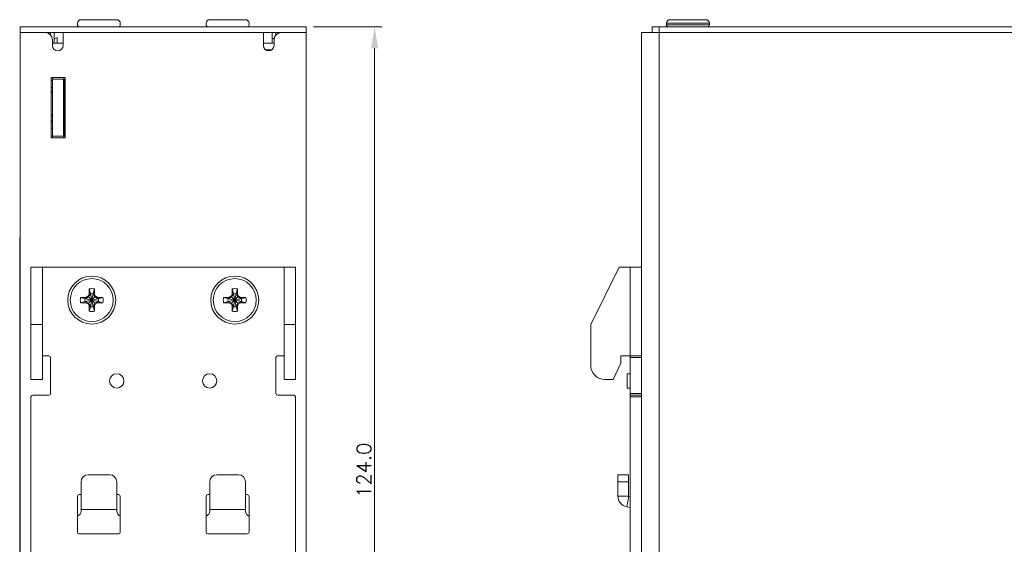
# Model space of a CAD drawing. Header units: millimetres. Extents: x 0 to 275, y -20 to 125.
# Tile 3 of 16: x 0 to 138, y 52 to 125. Entities that reach past the tile are written whole.
import ezdxf

# ---------------------------------------------------------------- set-up
doc = ezdxf.new("R2010")
doc.units = ezdxf.units.MM
doc.header["$MEASUREMENT"] = 0
doc.layers.get('0').update_dxf_attribs({"lineweight": 15})
doc.layers.get('Defpoints').update_dxf_attribs({"lineweight": 9})
doc.layers.add('DIM', color=2, linetype='Continuous', lineweight=5)
doc.styles.add('ROMANS', font='romans')
doc.dimstyles.new('yutana', dxfattribs={"dimtxt": 2, "dimasz": 3, "dimexe": 1, "dimexo": 1, "dimgap": 0.5, "dimtad": 1, "dimtoh": 1, "dimdec": 1, "dimzin": 0, "dimdsep": 46, "dimtxsty": 'ROMANS', "dimcen": 0.09, "dimclrd": 256, "dimclre": 256, "dimclrt": 256, "dimadec": 0, "dimazin": 0, "dimtp": 0.01, "dimtm": 0.01, "dimtfac": 1, "dimtdec": 1, "dimtmove": 0, "dimatfit": 3, "dimfxl": 1, "dimtolj": 1, "dimtzin": 0, "dimlwd": 0, "dimlwe": 0, "dimarcsym": 0})

# ---------------------------------------------------------------- blocks, each defined once
blk = doc.blocks.new('*D61')
at = {"layer": 'Defpoints', "color": 0}
for p in [(40, 124), (49.56, 124), (40, 0)]:
    blk.add_point(p, dxfattribs=at)
at = {"layer": 'DIM', "lineweight": 0}
for p, q in [((41, 124), (50.56, 124)), ((49.56, 3), (49.56, 121)), ((41, 0), (50.56, 0))]:
    blk.add_line(p, q, dxfattribs=at)
at = {"layer": 'DIM'}
for points in [[(49.06, 121), (50.06, 121), (49.56, 124)], [(49.06, 3), (50.06, 3), (49.56, 0)]]:
    blk.add_solid(points, dxfattribs=at)
at = {"layer": 'DIM', "insert": (48.06, 62), "char_height": 2, "attachment_point": 5, "rotation": 90, "style": 'ROMANS'}
blk.add_mtext('\\A1;124.0', dxfattribs=at)

msp = doc.modelspace()

# ---------------------------------------------------------------- linework, layer by layer
at = {"color": 7, "linetype": 'Continuous'}
for p, q in [((0, 0), (0, 124)), ((8, 124.3), (8, 124.5)), ((8.5, 125), (13.5, 125)), ((14, 124.3), (14, 124.5)), ((26, 124.3), (26, 124.5)), ((26.5, 125), (31.5, 125)), ((32, 124.3), (32, 124.5)), ((40, 0), (40, 124)), ((88.38, 123.2), (88.38, 124)), ((89.38, 0), (89.38, 124)), ((90.38, 124.3), (90.38, 124.5)), ((90.38, 124.3), (90.38, 124.5)), ((90.38, 124.5), (96.38, 124.5)), ((96.38, 124.3), (90.38, 124.3)), ((90.88, 125), (95.88, 125)), ((96.38, 124.3), (96.38, 124.5)), ((96.38, 124.3), (96.38, 124.5)), ((0, 123.2), (40, 123.2)), ((4.25, 122.85), (4.25, 123.2)), ((4.74, 123.2), (4.74, 121.7)), ((6, 123.2), (6, 121.4)), ((34, 123.2), (34, 121.4)), ((35.22, 122.27), (35.22, 123.2)), ((35.75, 122.85), (35.75, 123.2)), ((86.88, 123.2), (86.88, 72.5)), ((86.88, 123.2), (202.28, 123.2)), ((4.5, 122.2), (4.5, 121.4)), ((4.5, 121.7), (6, 121.7)), ((4.74, 122.27), (5.16, 122.51)), ((5.16, 121.7), (5.16, 122.51)), ((35.54, 122.45), (35.22, 122.27)), ((35.5, 122.2), (35.5, 121.4)), ((34.3, 120.81), (35.2, 120.81)), ((4.33, 108.5), (4.33, 116.9)), ((4.33, 116.9), (6.28, 116.9)), ((4.5, 116.51), (4.33, 116.51)), ((4.5, 116.9), (4.5, 108.5)), ((6.1, 116.7), (4.5, 116.7)), ((6.1, 116.9), (6.1, 116.7)), ((6.28, 116.9), (6.28, 108.5)), ((4.5, 115.51), (4.33, 115.51)), ((4.33, 114.97), (4.5, 114.97)), ((4.5, 114.77), (4.33, 114.77)), ((6.1, 115.2), (6.28, 115.2)), ((4.33, 111.66), (4.5, 111.66)), ((4.5, 111.57), (4.33, 111.57)), ((4.33, 110.91), (4.5, 110.91)), ((4.5, 110.63), (4.33, 110.63)), ((6.1, 110.2), (6.28, 110.2)), ((4.5, 109.85), (4.33, 109.85)), ((6.1, 109.45), (6.28, 109.45)), ((6.1, 109.13), (6.28, 109.13)), ((6.28, 108.5), (4.33, 108.5)), ((6.1, 108.7), (4.5, 108.7)), ((-0.07, 94.5), (-0.07, 93.99)), ((-0.07, 94.5), (0, 94.5)), ((-0.07, 90.35), (-0.07, 93.99)), ((-0.05, 93.99), (-0.07, 93.99)), ((-0.05, 86.1), (-0.05, 94.5)), ((-0.07, 90.35), (-0.07, 89.5)), ((-0.05, 90.35), (-0.07, 90.35)), ((-0.07, 89.51), (-0.07, 89.52)), ((-0.05, 89.52), (-0.07, 89.52)), ((1.5, 90.4), (38.5, 90.4)), ((3.1, 74.7), (3.1, 90.4)), ((36.9, 74.7), (36.9, 90.4)), ((-0.07, 88.28), (-0.07, 89.5)), ((-0.05, 89.5), (-0.07, 89.5)), ((-0.07, 88.3), (-0.07, 87.9)), ((-0.05, 88.3), (-0.07, 88.3)), ((-0.05, 88.28), (-0.07, 88.28)), ((-0.07, 87.91), (-0.07, 87.92)), ((-0.05, 87.92), (-0.07, 87.92)), ((-0.05, 87.92), (-0.07, 87.92)), ((-0.07, 86.7), (-0.07, 87.9)), ((-0.05, 87.9), (-0.07, 87.9)), ((-0.05, 87.76), (-0.07, 87.76)), ((-0.05, 87.39), (-0.07, 87.39)), ((-0.05, 87.25), (-0.07, 87.25)), ((-0.05, 86.84), (-0.07, 86.84)), ((9.63, 86.62), (9.63, 87.36)), ((9.63, 87.36), (9.82, 86.73)), ((10.37, 87.36), (10.19, 86.73)), ((10.37, 87.36), (10.37, 86.62)), ((29.63, 86.62), (29.63, 87.36)), ((29.63, 87.36), (29.82, 86.73)), ((30.37, 87.36), (30.19, 86.73)), ((30.37, 87.36), (30.37, 86.62)), ((-0.05, 86.7), (-0.07, 86.7)), ((-0.07, 31), (-0.07, 86.68)), ((-0.05, 86.68), (-0.07, 86.68)), ((-0.07, 86.1), (-0.05, 86.1)), ((8.44, 86.17), (9.07, 85.98)), ((8.44, 86.17), (9.18, 86.17)), ((8.44, 85.43), (9.07, 85.61)), ((9.18, 85.43), (8.44, 85.43)), ((9.07, 85.61), (10.93, 85.98)), ((9.11, 85.98), (9.07, 85.98)), ((9.07, 85.98), (10.93, 85.61)), ((9.07, 85.61), (9.11, 85.61)), ((9.56, 86.24), (9.11, 85.98)), ((9.18, 86.17), (9.11, 85.98)), ((9.11, 85.98), (10.89, 85.61)), ((9.11, 85.61), (10.89, 85.98)), ((9.18, 85.43), (9.11, 85.61)), ((9.11, 85.61), (9.56, 85.36)), ((9.18, 86.17), (9.54, 86.37)), ((9.54, 85.23), (9.18, 85.43)), ((9.54, 86.37), (9.63, 86.62)), ((9.54, 86.37), (9.56, 86.24)), ((9.82, 86.69), (9.56, 86.24)), ((9.56, 85.36), (10.44, 86.24)), ((9.56, 86.24), (10.44, 85.36)), ((9.63, 86.62), (9.82, 86.69)), ((9.82, 84.87), (10.19, 86.73)), ((9.82, 86.73), (9.82, 86.69)), ((10.19, 84.87), (9.82, 86.73)), ((9.82, 84.91), (10.19, 86.69)), ((10.19, 84.91), (9.82, 86.69)), ((10.19, 86.69), (10.19, 86.73)), ((10.44, 86.24), (10.19, 86.69)), ((10.37, 86.62), (10.19, 86.69)), ((10.37, 86.62), (10.46, 86.37)), ((10.46, 86.37), (10.44, 86.24)), ((10.89, 85.98), (10.44, 86.24)), ((10.44, 85.36), (10.89, 85.61)), ((10.46, 86.37), (10.82, 86.17)), ((10.82, 85.43), (10.46, 85.23)), ((10.82, 86.17), (10.89, 85.98)), ((10.82, 86.17), (11.56, 86.17)), ((10.82, 85.43), (10.89, 85.61)), ((11.56, 85.43), (10.82, 85.43)), ((10.93, 85.98), (10.89, 85.98)), ((10.89, 85.61), (10.93, 85.61)), ((11.56, 86.17), (10.93, 85.98)), ((11.56, 85.43), (10.93, 85.61)), ((28.44, 86.17), (29.18, 86.17)), ((28.44, 86.17), (29.07, 85.98)), ((28.44, 85.43), (29.07, 85.61)), ((29.18, 85.43), (28.44, 85.43)), ((29.07, 85.61), (30.93, 85.98)), ((29.11, 85.98), (29.07, 85.98)), ((29.07, 85.98), (30.93, 85.61)), ((29.07, 85.61), (29.11, 85.61)), ((29.56, 86.24), (29.11, 85.98)), ((29.18, 86.17), (29.11, 85.98)), ((29.11, 85.61), (30.89, 85.98)), ((29.11, 85.98), (30.89, 85.61)), ((29.18, 85.43), (29.11, 85.61)), ((29.11, 85.61), (29.56, 85.36)), ((29.18, 86.17), (29.54, 86.37)), ((29.54, 85.23), (29.18, 85.43)), ((29.54, 86.37), (29.63, 86.62)), ((29.54, 86.37), (29.56, 86.24)), ((29.82, 86.69), (29.56, 86.24)), ((29.56, 85.36), (30.44, 86.24)), ((29.56, 86.24), (30.44, 85.36)), ((29.63, 86.62), (29.82, 86.69)), ((29.82, 84.87), (30.19, 86.73)), ((29.82, 86.73), (29.82, 86.69)), ((30.19, 84.87), (29.82, 86.73)), ((29.82, 84.91), (30.19, 86.69)), ((30.19, 84.91), (29.82, 86.69)), ((30.19, 86.69), (30.19, 86.73)), ((30.44, 86.24), (30.19, 86.69)), ((30.37, 86.62), (30.19, 86.69)), ((30.37, 86.62), (30.46, 86.37)), ((30.46, 86.37), (30.44, 86.24)), ((30.89, 85.98), (30.44, 86.24)), ((30.44, 85.36), (30.89, 85.61)), ((30.46, 86.37), (30.82, 86.17)), ((30.82, 85.43), (30.46, 85.23)), ((30.82, 86.17), (30.89, 85.98)), ((30.82, 86.17), (31.56, 86.17)), ((30.82, 85.43), (30.89, 85.61)), ((31.56, 85.43), (30.82, 85.43)), ((30.93, 85.98), (30.89, 85.98)), ((30.89, 85.61), (30.93, 85.61)), ((31.56, 86.17), (30.93, 85.98)), ((31.56, 85.43), (30.93, 85.61)), ((9.54, 85.23), (9.56, 85.36)), ((9.63, 84.98), (9.54, 85.23)), ((9.56, 85.36), (9.82, 84.91)), ((9.63, 84.24), (9.63, 84.98)), ((9.63, 84.98), (9.82, 84.91)), ((9.63, 84.24), (9.82, 84.87)), ((9.82, 84.91), (9.82, 84.87)), ((10.19, 84.91), (10.44, 85.36)), ((10.37, 84.98), (10.19, 84.91)), ((10.19, 84.87), (10.19, 84.91)), ((10.37, 84.24), (10.19, 84.87)), ((10.46, 85.23), (10.37, 84.98)), ((10.37, 84.98), (10.37, 84.24)), ((10.46, 85.23), (10.44, 85.36)), ((29.54, 85.23), (29.56, 85.36)), ((29.63, 84.98), (29.54, 85.23)), ((29.56, 85.36), (29.82, 84.91)), ((29.63, 84.24), (29.63, 84.98)), ((29.63, 84.98), (29.82, 84.91)), ((29.63, 84.24), (29.82, 84.87)), ((29.82, 84.91), (29.82, 84.87)), ((30.19, 84.91), (30.44, 85.36)), ((30.37, 84.98), (30.19, 84.91)), ((30.19, 84.87), (30.19, 84.91)), ((30.37, 84.24), (30.19, 84.87)), ((30.46, 85.23), (30.37, 84.98)), ((30.37, 84.98), (30.37, 84.24)), ((30.46, 85.23), (30.44, 85.36)), ((1.5, 82.4), (3.1, 82.4)), ((38.5, 82.4), (36.9, 82.4)), ((3.1, 78), (4, 78)), ((4.25, 77.75), (4.25, 72.75)), ((35.75, 72.75), (35.75, 77.75)), ((36.9, 78), (36, 78)), ((85.28, 42.7), (85.28, 78)), ((86.88, 77.75), (85.28, 77.75)), ((3.1, 74.7), (1.5, 74.7)), ((36.9, 74.7), (38.5, 74.7)), ((84.88, 73.5), (84.88, 75.5)), ((85.28, 75.5), (84.88, 75.5)), ((85.28, 73.5), (84.88, 73.5)), ((1.5, 72.25), (1.5, 44.45)), ((1.75, 72.5), (4, 72.5)), ((38.25, 72.5), (36, 72.5)), ((38.5, 44.45), (38.5, 72.25)), ((86.88, 72.75), (85.28, 72.75)), ((85.28, 72.5), (86.88, 72.5)), ((85.28, 72.25), (86.88, 72.25)), ((12.5, 61.38), (9.5, 61.38)), ((27.5, 61.38), (30.5, 61.38)), ((83.58, 58.4), (83.58, 61.38)), ((83.58, 61.38), (85.08, 61.38)), ((8.5, 56.3), (8.5, 60.38)), ((13.5, 56.3), (13.5, 60.38)), ((26.5, 56.3), (26.5, 60.38)), ((31.5, 56.3), (31.5, 60.38)), ((83.58, 60.38), (85.08, 60.38)), ((8, 53.35), (8, 58.35)), ((8.25, 58.6), (8.5, 58.6)), ((13.5, 58.6), (13.75, 58.6)), ((14, 58.35), (14, 53.35)), ((26, 53.35), (26, 58.35)), ((26.25, 58.6), (26.5, 58.6)), ((31.5, 58.6), (31.75, 58.6)), ((32, 58.35), (32, 53.35)), ((85.08, 58.4), (83.58, 58.4)), ((85.1, 58.38), (84.83, 56.9)), ((13.5, 56.54), (8.5, 56.54)), ((26.5, 56.54), (31.5, 56.54)), ((85.28, 56.82), (84.83, 56.9)), ((13.75, 53.1), (8.25, 53.1)), ((31.75, 53.1), (26.25, 53.1))]:
    msp.add_line(p, q, dxfattribs=at)
at = {"color": 3, "linetype": 'Continuous'}
for p, q in [((0, 124), (40, 124)), ((88.38, 124), (201.48, 124)), ((34, 121.7), (35.5, 121.7)), ((1.5, 74.7), (1.5, 90.4)), ((38.5, 74.7), (38.5, 90.4)), ((83.78, 90.4), (79.78, 82.4)), ((83.78, 90.4), (86.88, 90.4)), ((85.28, 90.4), (85.28, 78)), ((79.78, 76.7), (79.78, 82.4)), ((83.98, 78), (83.98, 77)), ((83.98, 78), (86.88, 78)), ((83.98, 77), (82.91, 74.7)), ((82.91, 74.7), (81.78, 74.7)), ((86.88, 44.2), (86.88, 72.5)), ((85.08, 58.4), (85.08, 61.38)), ((85.28, 58.35), (85.1, 58.38))]:
    msp.add_line(p, q, dxfattribs=at)
at = {"color": 8, "linetype": 'Continuous'}
for points, const_width in [([(4.76, 121.7), (4.76, 123.2)], 0.119), ([(35.24, 123.2), (35.24, 121.7)], 0.119), ([(35.24, 122.27), (35.54, 122.44)], 0.119), ([(6.1, 116.7), (6.1, 108.7)], 0.238), ([(6.1, 108.7), (6.1, 108.5)], 0.119)]:
    msp.add_lwpolyline(points, dxfattribs=dict(at, const_width=const_width))
at = {"color": 7, "linetype": 'Continuous'}
for centre, radius in [((10, 85.8), 3.35), ((10, 85.8), 3), ((30, 85.8), 3.35), ((30, 85.8), 3), ((13.5, 74.5), 1), ((26.5, 74.5), 1)]:
    msp.add_circle(centre, radius, dxfattribs=at)
for centre, radius, start, end in [((8.5, 124.5), 0.5, 90, 180), ((8.3, 124.3), 0.3, 180, 270), ((13.5, 124.5), 0.5, 0, 90), ((13.7, 124.3), 0.3, 270, 0), ((26.5, 124.5), 0.5, 90, 180), ((26.3, 124.3), 0.3, 180, 270), ((31.5, 124.5), 0.5, 0, 90), ((31.7, 124.3), 0.3, 270, 0), ((90.88, 124.5), 0.5, 90, 180), ((90.68, 124.3), 0.3, 180, 270), ((95.88, 124.5), 0.5, 0, 90), ((96.08, 124.3), 0.3, 270, 0), ((3.5, 122.2), 1, 0, 90), ((36.5, 122.2), 1, 90, 180), ((5.25, 121.4), 0.75, 180, 0), ((34.75, 121.4), 0.75, 180, 0), ((10, 85.8), 1.6, 76.6293, 103.3707), ((30, 85.8), 1.6, 76.6293, 103.3707), ((10, 85.8), 1.6, 166.6293, 193.3707), ((10, 85.8), 0.95, 168.7706, 191.2294), ((10, 85.8), 0.95, 78.7706, 101.2294), ((10, 85.8), 0.95, 348.7706, 11.2294), ((10, 85.8), 1.6, 346.6293, 13.3707), ((30, 85.8), 1.6, 166.6293, 193.3707), ((30, 85.8), 0.95, 168.7706, 191.2294), ((30, 85.8), 0.95, 78.7706, 101.2294), ((30, 85.8), 0.95, 348.7706, 11.2294), ((30, 85.8), 1.6, 346.6293, 13.3707), ((10, 85.8), 1.6, 256.6293, 283.3707), ((10, 85.8), 0.95, 258.7706, 281.2294), ((30, 85.8), 1.6, 256.6293, 283.3707), ((30, 85.8), 0.95, 258.7706, 281.2294), ((4, 77.75), 0.25, 0, 90), ((36, 77.75), 0.25, 90, 180), ((1.75, 72.25), 0.25, 90, 180), ((4, 72.75), 0.25, 270, 0), ((36, 72.75), 0.25, 180, 270), ((38.25, 72.25), 0.25, 0, 90), ((9.5, 60.38), 1, 90, 180), ((12.5, 60.38), 1, 0, 90), ((27.5, 60.38), 1, 90, 180), ((30.5, 60.38), 1, 0, 90), ((8.25, 58.35), 0.25, 90, 180), ((13.75, 58.35), 0.25, 0, 90), ((26.25, 58.35), 0.25, 90, 180), ((31.75, 58.35), 0.25, 0, 90), ((85.1, 58.4), 1.52, 180, 260), ((7.75, 56.3), 0.75, 289.7839, 0), ((14.25, 56.3), 0.75, 180, 250.2161), ((25.75, 56.3), 0.75, 289.7839, 0), ((32.25, 56.3), 0.75, 180, 250.2161), ((8.25, 53.35), 0.25, 180, 270), ((13.75, 53.35), 0.25, 270, 0), ((26.25, 53.35), 0.25, 180, 270), ((31.75, 53.35), 0.25, 270, 0)]:
    msp.add_arc(centre, radius, start, end, dxfattribs=at)
at = {"color": 3, "linetype": 'Continuous'}
for centre, radius, end in [((81.78, 76.7), 2, 270), ((85.1, 58.4), 0.0179, 260)]:
    msp.add_arc(centre, radius, 180, end, dxfattribs=at)

# ---------------------------------------------------------------- dimensions: what is measured, and where the dimension line sits
at = {"layer": 'DIM'}
dim = msp.add_linear_dim(base=(49.56, 124), p1=(40, 0), p2=(40, 124), angle=90, dimstyle='yutana', dxfattribs=at)
dim.commit()
dim.dimension.update_dxf_attribs({"geometry": '*D61', "text_midpoint": (48.06, 62)})

doc.saveas('drawing.dxf')
